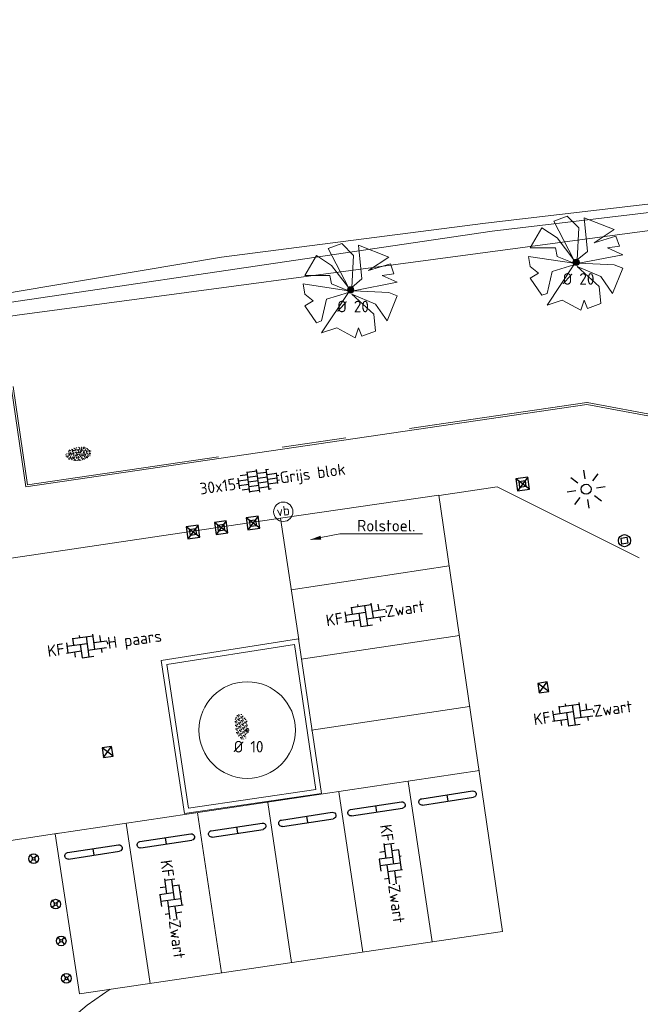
# Model space of a CAD drawing. Header units: metres. Extents: x 102746 to 103541, y 468531 to 469408.
# Tile 63 of 87: x 103000 to 103019, y 469114 to 469145. Entities that reach past the tile are written whole.
import ezdxf
from ezdxf import colors
from ezdxf.entities.mleader import LeaderData, LeaderLine
from ezdxf.enums import TextEntityAlignment as Align
from ezdxf.math import Vec2, Vec3

# ---------------------------------------------------------------- set-up
doc = ezdxf.new("R2010")
doc.units = ezdxf.units.M
doc.linetypes.add('VH-OPSLUITBAND_60X200', pattern=[12, 6, -2, 2, -2])
doc.linetypes.add('VH-TROTTOIRBAND_130-150', pattern=[15, 5, -2, 2, -2, 2, -2])
doc.layers.get('0').update_dxf_attribs({"lineweight": 25})
for name, color, linetype, lineweight in [('B-RO-GR-BOOM-G', 90, 'Continuous', 13), ('B-RO-GR-BOOM_BOOM-S', 90, 'Continuous', 25), ('B-RO-GR-BOOM_KNOTWILG-G', 62, 'Continuous', 13), ('B-RO-GR-BOOM_KNOTWILG-V', 62, 'Continuous', 18), ('B-RO-GR-GRAS-S', 60, 'Continuous', 25), ('B-RO-GR-SIERPLANTSOEN-S', 90, 'Continuous', 25), ('B-RO-IE-MEUBILAIR_WEGMEUBILAIR-S', 7, 'Continuous', 25), ('B-RO-OB-BESCHOEIING-G', 7, 'OB-BESCHOEIING', 18), ('B-RO-OG-BGT-G', 253, 'Continuous', 13), ('B-RO-RI-HWA_KOLK-S', 150, 'Continuous', 25), ('B-RO-VH-KANTOPSLUITING_ACHTERKANTBAND-G', 253, 'Continuous', 18), ('B-RO-VH-KANTOPSLUITING_OPSLUITBAND_60X200-G', 150, 'VH-OPSLUITBAND_60X200', 18), ('B-RO-VH-KANTOPSLUITING_TROTTOIRBAND_130 150-G', 84, 'VH-TROTTOIRBAND_130-150', 18), ('B-RO-VH-VERHARDING-G', 252, 'Continuous', 18), ('B-RO-VH-VERHARDING_BETONSTRAATSTEEN-S', 252, 'Continuous', 25), ('B-RO-VH-VERHARDING_TEGEL_BETON-S', 252, 'Continuous', 25), ('X-XX-AL-T18', 7, 'Continuous', 18)]:
    doc.layers.add(name, color=color, linetype=linetype, lineweight=lineweight)
doc.styles.add('NLCS-ISO', font='txt')
doc.styles.add('NLCS-ISO-M200-T18', font='txt', dxfattribs={"height": 0.36})
doc.linetypes.add('OB-BESCHOEIING', pattern='A,30,-5,[1,NLCS.shx,S=1,R=0,X=0,Y=0],-5', length=40)

# ---------------------------------------------------------------- blocks, each defined once
blk = doc.blocks.new('SVH-BSS_KEIFORMAAT_ELLEBOOG_KL-SO')
for p, q in [((-0.8216095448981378, 1.746491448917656), (-0.8216095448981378, 1.435541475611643)), ((1.278390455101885, 1.667504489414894), (1.278390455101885, -0.664458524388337)), ((-2.921609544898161, 0.9167434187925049), (-2.921609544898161, -0.6644585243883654)), ((-2.921609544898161, 0.3855414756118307), (0.2283904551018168, 0.3855414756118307)), ((-1.871609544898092, 1.501752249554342), (-1.871609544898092, 0.3855414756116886)), ((-1.871609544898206, 1.435541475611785), (1.278390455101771, 1.435541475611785)), ((-0.8216095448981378, 0.385541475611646), (-0.8216095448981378, -1.746491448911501)), ((0.2283904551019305, 1.435541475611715), (0.2283904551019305, -1.714458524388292)), ((1.278390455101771, 0.3855414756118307), (3.316110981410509, 0.3855414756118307)), ((2.32839045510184, 1.309937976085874), (2.32839045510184, 0.3855414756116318)), ((3.378390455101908, 0.1772992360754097), (3.378390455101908, -0.1772992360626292)), ((-3.155125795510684, -0.6644585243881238), (-0.8216095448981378, -0.6644585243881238)), ((-1.871609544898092, -0.6644585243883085), (-1.871609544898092, -1.501752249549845)), ((0.2283904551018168, -0.6644585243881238), (3.155125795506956, -0.6644585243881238)), ((2.32839045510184, -0.6644585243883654), (2.32839045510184, -1.30993797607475)), ((-0.8216095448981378, -1.714458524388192), (1.034122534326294, -1.714458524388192))]:
    blk.add_line(p, q)
at = {"style": 'NLCS-ISO'}
blk.add_attdef('FORMAAT', text='', height=1.8, dxfattribs=at).set_placement((-3.39489953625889, -4.365574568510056e-15), align=Align.MIDDLE_RIGHT)
blk.add_attdef('KLEUR', text='', height=1.8, dxfattribs=at).set_placement((3.39489953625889, 3.637978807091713e-16), align=Align.MIDDLE_LEFT)
at = {"style": 'NLCS-ISO', "flags": 1}
blk.add_attdef('FUNCTIE', text='', height=1.8, dxfattribs=at).set_placement((0.1159930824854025, -3.584775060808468), align=Align.MIDDLE_CENTER)
blk = doc.blocks.new('SGR-SIERPLANTSOEN-SO')
at = {"ltscale": 0.1}
h = blk.add_hatch(dxfattribs=at)
h.set_pattern_fill('GR-SIERPLANTSOEN', color=256, scale=0.1, style=0, pattern_type=2)
h.set_pattern_definition([(30, (-2.066961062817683, -1.090504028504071), (0.2886752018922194, 0.4999998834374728), [0.2, -0.8]), (90, (-1.980358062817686, -1.140504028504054), (-0.288675, 0.5), [0.2, -0.8]), (150, (-1.893755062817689, -1.090504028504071), (-0.5773502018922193, 1.165625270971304e-07), [0.2, -0.8])])
edge = h.paths.add_edge_path()
edge.add_ellipse((0, 0), major_axis=(1.980358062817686, 0), ratio=0.5254120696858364, start_angle=0, end_angle=360, ccw=False)
at = {"ltscale": 0.1, "style": 'NLCS-ISO'}
blk.add_attdef('TYPE', text='', height=0.5, dxfattribs=at).set_placement((3.470943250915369, -0.01606055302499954), align=Align.MIDDLE_CENTER)
blk = doc.blocks.new('SVH-TEGEL_300X150_DUN_HALFST_KL-SO')
for p, q in [((-1.5, -1.600165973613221), (-1.5, 1.600165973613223)), ((0, -1.78372119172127), (0, 1.78372119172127)), ((1.499999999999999, -1.600165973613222), (1.5, 1.600165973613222)), ((-3, 5.551115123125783e-16), (-3.39489953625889, 4.089693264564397e-16)), ((-3, 0.7500000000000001), (-3.08021532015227, 0.7500000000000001)), ((-3, -0.8349495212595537), (-3, 0.8349495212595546)), ((-1.500000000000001, 0.3750000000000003), (-3.000000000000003, 0.3750000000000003)), ((-1.500000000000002, 1.125), (-2.634521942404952, 1.125)), ((-1.110223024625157e-15, 1.5), (-1.500000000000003, 1.5)), ((0, 0.7499999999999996), (-1.500000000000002, 0.7499999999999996)), ((0, 0), (-1.500000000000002, 0)), ((1.499999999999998, 1.124999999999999), (-2.220446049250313e-15, 1.125)), ((1.499999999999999, 0.3749999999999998), (-2.220446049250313e-15, 0.3749999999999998)), ((1.837083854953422, 1.5), (1.499999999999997, 1.5)), ((2.999999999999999, 0.7499999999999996), (1.499999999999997, 0.7499999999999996)), ((3, -0.8349495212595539), (3, 0.8349495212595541)), ((3.319026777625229, 0.3749999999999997), (2.999999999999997, 0.3749999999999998)), ((-3, -0.7499999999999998), (-3.08021532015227, -0.7499999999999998)), ((-1.500000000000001, -0.3749999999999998), (-3.000000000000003, -0.3749999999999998)), ((-1.5, -1.125), (-2.63452194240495, -1.125)), ((0, -0.7500000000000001), (-1.500000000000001, -0.7500000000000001)), ((0, -1.5), (-1.500000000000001, -1.5)), ((1.499999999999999, -0.3750000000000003), (-2.220446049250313e-15, -0.3749999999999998)), ((1.499999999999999, -1.125), (-3.33066907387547e-15, -1.125)), ((2.999999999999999, -5.551115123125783e-16), (1.499999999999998, -5.551115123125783e-16)), ((2.999999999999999, -0.7500000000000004), (1.499999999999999, -0.7500000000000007)), ((1.83708385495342, -1.5), (1.499999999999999, -1.5)), ((3.319026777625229, -0.3750000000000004), (2.999999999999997, -0.3750000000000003))]:
    blk.add_line(p, q)
at = {"style": 'NLCS-ISO'}
blk.add_attdef('FORMAAT', text='', height=1.8, dxfattribs=at).set_placement((-3.49489953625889, 3.323979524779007e-16), align=Align.MIDDLE_RIGHT)
blk.add_attdef('KLEUR', text='', height=1.8, dxfattribs=at).set_placement((3.419026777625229, -1.24425387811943e-15), align=Align.MIDDLE_LEFT)
at = {"style": 'NLCS-ISO', "flags": 1}
blk.add_attdef('FUNCTIE', text='', height=1.8, dxfattribs=at).set_placement((0.1159930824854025, -3.584775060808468), align=Align.MIDDLE_CENTER)
blk = doc.blocks.new('SIE-WEG_PARKEERMAATREGEL_STOOTBAND_200X200X900_DUBBEL')
for p, q in [((0.7999999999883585, 0.1000000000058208), (-0.8000000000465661, 0.1000000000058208)), ((0, -0.1000000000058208), (0, 0.1000000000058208)), ((0.7999999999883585, -0.1000000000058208), (-0.7999999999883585, -0.1000000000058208))]:
    blk.add_line(p, q)
for centre, start, end in [((-0.7999999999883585, 2.91038304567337e-11), 89.99999999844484, 269.9999999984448), ((0.8000000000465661, -8.731149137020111e-11), 269.9999999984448, 90.00000001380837)]:
    blk.add_arc(centre, 0.1, start, end)
blk = doc.blocks.new('SGR-BOOM 10')
at = {"layer": 'B-RO-GR-BOOM-G'}
for radius in [1.5, 0.05]:
    blk.add_circle((0.0006134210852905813, -0.0002409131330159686), radius, dxfattribs=at)
at = {"layer": 'X-XX-AL-T18', "insert": (-0.4167809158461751, -0.3367894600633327), "char_height": 0.36, "attachment_point": 1, "style": 'NLCS-ISO-M200-T18'}
blk.add_mtext_dynamic_manual_height_columns('%%C 10', width=1.833884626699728, gutter_width=1.8, heights=[0], dxfattribs=at)
blk = doc.blocks.new('B-SIE-WEG_LICHTMAST_SPOT-SO')
for p, q in [((-2.121320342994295, 2.121320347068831), (-1.148881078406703, 1.148881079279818)), ((-8.731149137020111e-10, 1.624763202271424), (-2.91038304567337e-10, 3.000000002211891)), ((1.148881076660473, 1.148881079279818), (2.121320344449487, 2.121320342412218)), ((-3.000000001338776, 4.656612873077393e-09), (-1.624763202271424, 2.328306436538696e-09)), ((-2.121320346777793, -2.121320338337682), (-1.148881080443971, -1.148881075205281)), ((1.148881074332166, -1.148881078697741), (2.12132034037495, -2.121320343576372)), ((1.624763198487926, -1.746229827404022e-09), (2.99999999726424, -1.164153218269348e-09)), ((-3.783497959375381e-09, -2.999999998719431), (-2.91038304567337e-09, -1.624763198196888))]:
    blk.add_line(p, q)
blk.add_circle((0, 0), 0.7698654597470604)
at = {"style": 'NLCS-ISO'}
blk.add_attdef('TYPE', text='', height=1.8, dxfattribs=at).set_placement((-2.91038304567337e-10, 3.000000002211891), align=Align.BOTTOM_CENTER)
blk = doc.blocks.new('B-SRI-KOLK_STRAAT_300X300-SO')
for p, q in [((-0.7500000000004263, 2.842170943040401e-13), (0.7499999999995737, 1.500000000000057)), ((0.7499999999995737, 2.842170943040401e-13), (-0.7500000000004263, 1.500000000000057))]:
    blk.add_line(p, q)
at = {"flags": 128}
blk.add_lwpolyline([(-0.7500000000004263, 2.842170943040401e-13), (0.7499999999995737, 2.842170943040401e-13), (0.7499999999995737, 1.500000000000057), (-0.7500000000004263, 1.500000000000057)], close=True, dxfattribs=at)
blk = doc.blocks.new('SIE-WEG_PAAL_KUNSTSTOF')
for p, q in [((-0.1875, 0.1875000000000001), (0.1875, -0.1875000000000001)), ((0.1875, 0.1875000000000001), (-0.1875, -0.1875000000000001))]:
    blk.add_line(p, q)
at = {"flags": 128}
for points in [[(-0.1875, -0.1875000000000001), (0.1875, -0.1875000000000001), (0.1875, 0.1875000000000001), (-0.1875, 0.1875000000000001)], [(-0.09374999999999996, 0.09375000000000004), (0.09421698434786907, 0.09375000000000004), (0.09421698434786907, -0.09421583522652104), (-0.09374999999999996, -0.09421583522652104)]]:
    blk.add_lwpolyline(points, close=True, dxfattribs=at)
blk = doc.blocks.new('SIE-WEG_PAAL_VERKEERSBORD-SO')
at = {"color": 0, "linetype": 'ByBlock', "lineweight": 18}
blk.add_circle((0, 0), 1.5, dxfattribs=at)
at = {"color": 0, "linetype": 'ByBlock', "lineweight": 18, "style": 'NLCS-ISO'}
blk.add_text('vb', height=1.5, dxfattribs=at).set_placement((0, 0.1317113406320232), align=Align.MIDDLE_CENTER)
blk = doc.blocks.new('SIE-WEG_PAAL_KLAPPAAL')
at = {"flags": 128}
blk.add_lwpolyline([(-0.0931249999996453, 0.09375000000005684), (0.0931249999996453, 0.09375000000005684), (0.0931249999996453, -0.09375000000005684), (-0.0931249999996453, -0.09375000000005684)], close=True, dxfattribs=at)
blk.add_circle((0, 0), 0.1875)
blk = doc.blocks.new('SGR-GRAS_01-SO')
at = {"ltscale": 0.1}
for p, q in [((-1.963883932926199, -0.07009183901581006), (-1.976907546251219, 0.003768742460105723)), ((-1.929988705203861, 0.1884380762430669), (-1.925125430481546, 0.244025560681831)), ((-1.893339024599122, 0.2367171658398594), (-1.921057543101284, 0.2527204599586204)), ((-1.667776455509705, 0.02335000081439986), (-1.595332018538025, 0.04276142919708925)), ((-1.595790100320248, 0.240727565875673), (-1.64882310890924, 0.2937605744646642)), ((-1.530182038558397, 0.3157235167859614), (-1.59513394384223, 0.3532235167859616)), ((-1.448094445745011, 0.6444293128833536), (-1.520538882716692, 0.6638407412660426)), ((-1.516706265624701, 0.1869036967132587), (-1.441706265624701, 0.1869036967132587)), ((-1.468505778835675, 0.5757413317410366), (-1.481529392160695, 0.6496019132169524)), ((-1.358436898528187, 0.2062951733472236), (-1.430881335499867, 0.2257066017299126)), ((-1.426759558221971, 0.4761588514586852), (-1.354315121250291, 0.4955702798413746)), ((-1.420534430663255, 0.1307330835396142), (-1.355582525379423, 0.1682330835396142)), ((-1.36865807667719, 0.009476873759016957), (-1.38168169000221, 0.08333745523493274)), ((-1.375079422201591, 0.1056770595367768), (-1.3220464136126, 0.1587100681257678)), ((-1.334450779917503, 0.1112397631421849), (-1.327914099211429, 0.1859543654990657)), ((-1.301832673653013, 0.7612362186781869), (-1.32375157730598, 0.7738911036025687)), ((-1.2843362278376, 0.6840517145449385), (-1.277799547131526, 0.7587663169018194)), ((-1.1670250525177, 0.394729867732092), (-1.231976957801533, 0.4322298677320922)), ((-1.171526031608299, 0.2407275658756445), (-1.22455904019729, 0.2937605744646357)), ((-1.153848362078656, 0.6473139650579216), (-1.206881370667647, 0.7003469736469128)), ((-1.112369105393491, 0.1721709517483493), (-1.039924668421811, 0.1915823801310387)), ((-1.032217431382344, 0.02822351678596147), (-1.097169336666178, 0.06572351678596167)), ((-0.9386756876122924, 0.8402425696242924), (-1.003627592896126, 0.8777425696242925)), ((-0.9684930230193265, 0.5122634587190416), (-0.9154600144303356, 0.5652964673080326)), ((-0.8926870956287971, 0.4956083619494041), (-0.9651315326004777, 0.5150197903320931)), ((-0.9417062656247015, 0.1869036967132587), (-0.8667062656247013, 0.1869036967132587)), ((-0.9225698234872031, 0.4182330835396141), (-0.8576179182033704, 0.4557330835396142)), ((-0.8917062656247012, 0.8119036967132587), (-0.8167062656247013, 0.8119036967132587)), ((-0.8732799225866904, 0.6553100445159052), (-0.8863035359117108, 0.7291706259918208)), ((-0.8030295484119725, 0.05747422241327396), (-0.8754739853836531, 0.07688565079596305)), ((-0.8713522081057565, 0.6249798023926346), (-0.7989077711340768, 0.644391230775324)), ((-0.8038680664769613, 0.4737362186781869), (-0.8688199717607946, 0.5112362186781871)), ((-0.7472619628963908, 0.2407275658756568), (-0.800294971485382, 0.293760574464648)), ((-0.7734322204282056, 0.0890455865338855), (-0.786455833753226, 0.1629061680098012)), ((-0.7295842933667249, 0.6473139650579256), (-0.7826173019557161, 0.7003469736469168)), ((-0.738912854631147, 0.03404145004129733), (-0.7323761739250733, 0.1087560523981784)), ((-0.6690604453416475, 0.107229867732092), (-0.734012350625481, 0.1447298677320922)), ((-0.6887983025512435, 0.606853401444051), (-0.6822616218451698, 0.6815680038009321)), ((-0.5755187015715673, 0.9192489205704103), (-0.6404706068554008, 0.9567489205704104)), ((-0.5619066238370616, 0.9188498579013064), (-0.5088736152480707, 0.9718828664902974)), ((-0.5569617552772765, 0.3209919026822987), (-0.4845173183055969, 0.3404033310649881)), ((-0.4407110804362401, 0.5527425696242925), (-0.5056629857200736, 0.5902425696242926)), ((-0.4269372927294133, 0.7849215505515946), (-0.4993817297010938, 0.8043329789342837)), ((-0.4246052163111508, 0.7057330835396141), (-0.3596533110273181, 0.743233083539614)), ((-0.3372797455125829, 0.3467874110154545), (-0.4097241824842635, 0.3661988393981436)), ((-0.3229978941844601, 0.2407275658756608), (-0.3760309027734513, 0.293760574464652)), ((-0.305903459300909, 0.186236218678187), (-0.3708553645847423, 0.2237362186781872)), ((-0.3667062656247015, 0.1869036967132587), (-0.2917062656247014, 0.1869036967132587)), ((-0.305320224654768, 0.6473139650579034), (-0.3583532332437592, 0.7003469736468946)), ((-0.3167062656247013, 0.8119036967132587), (-0.2417062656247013, 0.8119036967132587)), ((-0.3159448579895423, 0.773800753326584), (-0.2435004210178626, 0.7932121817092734)), ((-0.278054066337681, 0.7348787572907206), (-0.2910776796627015, 0.8087393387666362)), ((-0.2123617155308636, 0.998255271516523), (-0.2688534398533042, 1.03087078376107)), ((-0.2425713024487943, 0.01700400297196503), (-0.1701268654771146, 0.03641543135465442)), ((-0.1782063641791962, 0.1686142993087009), (-0.1912299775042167, 0.2424748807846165)), ((-0.1433749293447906, -0.04315686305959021), (-0.1368382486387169, 0.03155773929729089)), ((-0.07755409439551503, 0.6317489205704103), (-0.1425059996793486, 0.6692489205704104)), ((-0.09326037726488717, 0.5296550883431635), (-0.08672369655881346, 0.6043696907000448)), ((-0.08460954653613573, 0.1587100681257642), (-0.03157653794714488, 0.2117430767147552)), ((-0.06880394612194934, 0.1894672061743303), (-0.003852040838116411, 0.2269672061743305)), ((0.05725352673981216, 0.2652425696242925), (-0.007698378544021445, 0.3027425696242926)), ((-0.001554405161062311, 0.4698128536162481), (0.07089003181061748, 0.4892242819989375)), ((0.1012661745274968, 0.2407275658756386), (0.04823316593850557, 0.2937605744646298)), ((0.128470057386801, 0.6361005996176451), (0.05602562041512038, 0.6555120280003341)), ((0.1189438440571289, 0.6473139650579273), (0.06591083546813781, 0.7003469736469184)), ((0.07335939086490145, 0.9932330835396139), (0.1383112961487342, 1.030733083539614)), ((0.2181276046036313, 0.1979664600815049), (0.1456831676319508, 0.217377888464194)), ((0.2082937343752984, 0.1869036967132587), (0.2832937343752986, 0.1869036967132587)), ((0.2856028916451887, 0.7107552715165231), (0.2206509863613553, 0.7482552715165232)), ((0.2394624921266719, 0.9226217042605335), (0.3119069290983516, 0.9420331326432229)), ((0.2582937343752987, 0.8119036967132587), (0.3332937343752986, 0.8119036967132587)), ((0.3171717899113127, 0.8144474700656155), (0.3041481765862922, 0.888308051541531)), ((0.3128360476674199, 0.1658249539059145), (0.3852804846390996, 0.1852363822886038)), ((0.3219768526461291, 0.565296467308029), (0.37500986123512, 0.61832947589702)), ((0.4204105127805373, 0.3442489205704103), (0.3554586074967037, 0.3817489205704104)), ((0.4170194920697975, 0.2481830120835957), (0.403995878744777, 0.3220435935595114)), ((0.4291606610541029, 0.4769672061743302), (0.4941125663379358, 0.5144672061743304)), ((0.5255302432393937, 0.2407275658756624), (0.4724972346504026, 0.2937605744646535)), ((0.5432079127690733, 0.6473139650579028), (0.4901749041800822, 0.700346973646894)), ((0.5552181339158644, -0.02225743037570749), (0.4902662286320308, 0.01524256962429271)), ((0.5022775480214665, 0.4524567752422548), (0.5088142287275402, 0.5271713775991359)), ((0.5942198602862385, 0.9254137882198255), (0.521775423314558, 0.9448252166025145)), ((0.5538529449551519, 0.6186338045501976), (0.6262973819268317, 0.638045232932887)), ((0.6487598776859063, 0.7897616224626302), (0.5838079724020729, 0.8272616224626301)), ((0.6838774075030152, 0.4872796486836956), (0.6114329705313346, 0.5066910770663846)), ((0.7735349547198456, 0.04914550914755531), (0.701090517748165, 0.06855693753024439)), ((0.7835674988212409, 0.4232552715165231), (0.7186155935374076, 0.4607552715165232)), ((0.7832937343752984, 0.1869036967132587), (0.8582937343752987, 0.1869036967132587)), ((0.8332937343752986, 0.8119036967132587), (0.9082937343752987, 0.8119036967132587)), ((0.9183751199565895, 0.05674892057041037), (0.853423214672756, 0.09424892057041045)), ((0.8682433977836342, 0.3146459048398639), (0.9406878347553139, 0.3340573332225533)), ((0.9497943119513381, 0.240727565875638), (0.896761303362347, 0.2937605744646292)), ((0.9123976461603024, 0.8940161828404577), (0.9069385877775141, 0.9249760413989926)), ((0.9674719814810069, 0.6473139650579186), (0.9144389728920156, 0.7003469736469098)), ((0.9271252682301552, 0.7644672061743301), (0.992077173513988, 0.8019672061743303)), ((1.011916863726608, 0.8687679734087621), (0.946964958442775, 0.9062679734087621)), ((1.012245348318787, 0.3277517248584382), (0.9992217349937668, 0.4016123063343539)), ((1.149627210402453, 0.7765928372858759), (1.077182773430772, 0.796004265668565)), ((1.146724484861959, 0.5022616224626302), (1.081772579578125, 0.5397616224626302)), ((1.097815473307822, 0.3752584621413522), (1.104352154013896, 0.4499730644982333)), ((1.109260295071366, 0.767454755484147), (1.181704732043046, 0.7868661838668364)), ((1.239284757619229, 0.338458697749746), (1.166840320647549, 0.357870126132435)), ((1.18263385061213, 0.01065800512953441), (1.255078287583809, 0.0300694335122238)), ((1.205860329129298, 0.2117430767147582), (1.258893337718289, 0.2647760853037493)), ((1.281532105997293, 0.1357552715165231), (1.21658020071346, 0.1732552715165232)), ((1.282926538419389, 0.2482013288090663), (1.347878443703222, 0.2857013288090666)), ((1.374058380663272, 0.2407275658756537), (1.32102537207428, 0.2937605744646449)), ((1.391736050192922, 0.6473139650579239), (1.338703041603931, 0.7003469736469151)), ((1.358293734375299, 0.1869036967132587), (1.433293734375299, 0.1869036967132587)), ((1.423650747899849, 0.4634668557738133), (1.496095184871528, 0.4828782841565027)), ((1.509881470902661, 0.5812679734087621), (1.444929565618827, 0.6187679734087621)), ((1.644689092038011, 0.2147616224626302), (1.579737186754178, 0.2522616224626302)), ((1.607471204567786, 0.4073204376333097), (1.594447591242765, 0.4811810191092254)), ((1.693353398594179, 0.2980601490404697), (1.699890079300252, 0.3727747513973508)), ((1.794692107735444, 0.1896377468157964), (1.722247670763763, 0.2090491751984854)), ((1.738041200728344, 0.1594789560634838), (1.810485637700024, 0.1788903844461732)), ((1.798322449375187, 0.240727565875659), (1.745289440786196, 0.2937605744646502)), ((1.933293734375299, 0.1869036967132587), (1.948146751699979, 0.1869036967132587)), ((-1.918499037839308, -0.1567669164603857), (-1.853547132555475, -0.1192669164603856)), ((-1.824186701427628, -0.08301801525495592), (-1.896631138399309, -0.06360658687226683)), ((-1.758531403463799, -0.1297891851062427), (-1.823483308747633, -0.0922891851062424)), ((-1.781665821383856, -0.300909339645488), (-1.728632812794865, -0.247876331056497)), ((-1.623723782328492, -0.4962955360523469), (-1.688675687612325, -0.4587955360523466)), ((-1.631145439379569, -0.572445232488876), (-1.68417844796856, -0.5194122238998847)), ((-1.613467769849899, -0.1658588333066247), (-1.666500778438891, -0.1128258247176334)), ((-1.566706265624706, -0.4380963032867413), (-1.491706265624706, -0.4380963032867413)), ((-1.535305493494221, -0.6572178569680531), (-1.497745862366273, -0.6355327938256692)), ((-1.395374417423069, -0.05078283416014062), (-1.460326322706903, -0.01328283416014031)), ((-1.384565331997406, -0.4615721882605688), (-1.378028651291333, -0.3868575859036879)), ((-1.353386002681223, -0.2806378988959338), (-1.280941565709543, -0.2612264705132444)), ((-1.268779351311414, -0.2318389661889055), (-1.341223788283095, -0.2124275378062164)), ((-1.260566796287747, -0.4172891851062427), (-1.32551870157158, -0.3797891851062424)), ((-1.268810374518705, -0.5567875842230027), (-1.281833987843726, -0.4829270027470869)), ((-1.206881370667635, -0.5724452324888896), (-1.259914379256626, -0.5194122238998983)), ((-1.179121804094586, -0.6699731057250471), (-1.251566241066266, -0.650561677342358)), ((-1.189203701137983, -0.1658588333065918), (-1.242236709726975, -0.1128258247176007)), ((-1.125759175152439, -0.7837955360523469), (-1.190711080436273, -0.7462955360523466)), ((-1.064733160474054, -0.3855327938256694), (-0.9997812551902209, -0.3480327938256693)), ((-1.038995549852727, -0.5846257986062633), (-0.9665511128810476, -0.5652143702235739)), ((-0.991706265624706, -0.4380963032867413), (-0.9167062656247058, -0.4380963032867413)), ((-0.8974098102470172, -0.3382828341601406), (-0.9623617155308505, -0.3007828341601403)), ((-0.8977823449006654, -0.6544627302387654), (-0.8447493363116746, -0.6014297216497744)), ((-0.8361067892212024, -0.9432198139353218), (-0.8533279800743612, -0.9259986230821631)), ((-0.7826173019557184, -0.5724452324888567), (-0.8356503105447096, -0.5194122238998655)), ((-0.7626021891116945, -0.7047891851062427), (-0.8275540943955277, -0.6672891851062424)), ((-0.7649396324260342, -0.1658588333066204), (-0.8179726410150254, -0.1128258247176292)), ((-0.7979786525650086, -0.1318169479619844), (-0.7255342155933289, -0.112405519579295)), ((-0.7890274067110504, -0.5387705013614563), (-0.7824907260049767, -0.4640558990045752)), ((-0.7133720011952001, -0.3806599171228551), (-0.7858164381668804, -0.361248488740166)), ((-0.7246050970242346, -0.8886136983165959), (-0.6521606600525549, -0.8692022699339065)), ((-0.7089318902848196, -0.9017986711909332), (-0.6439799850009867, -0.864298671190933)), ((-0.6237144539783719, -0.8187940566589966), (-0.6961588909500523, -0.7993826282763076)), ((-0.6735845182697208, -0.4772188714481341), (-0.6866081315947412, -0.4033582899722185)), ((-0.534252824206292, -0.2592764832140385), (-0.5992047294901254, -0.2217764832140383)), ((-0.5823747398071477, -0.9944952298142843), (-0.5867604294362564, -0.9696227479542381)), ((-0.5667685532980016, -0.09803279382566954), (-0.5018166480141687, -0.0605327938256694)), ((-0.4911959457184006, -0.2478763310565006), (-0.4381629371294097, -0.1948433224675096)), ((-0.483588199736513, -0.4358048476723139), (-0.4111437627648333, -0.4163934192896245)), ((-0.3994452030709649, -0.6257828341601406), (-0.4643971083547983, -0.5882828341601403)), ((-0.3760309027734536, -0.9790316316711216), (-0.4290639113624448, -0.9259986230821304)), ((-0.416706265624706, -0.4380963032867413), (-0.3417062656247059, -0.4380963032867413)), ((-0.3583532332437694, -0.5724452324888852), (-0.4113862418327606, -0.519412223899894)), ((-0.3406755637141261, -0.1658588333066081), (-0.3937085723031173, -0.1128258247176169)), ((-0.2646375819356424, -0.9922891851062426), (-0.3295894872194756, -0.9547891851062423)), ((-0.2476221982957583, -0.09134672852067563), (-0.3200666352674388, -0.07193530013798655)), ((-0.1710958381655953, -0.180270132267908), (-0.2360477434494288, -0.1427701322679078)), ((-0.1579646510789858, -0.5294808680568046), (-0.2304090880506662, -0.5100694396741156)), ((-0.2109672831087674, -0.6142986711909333), (-0.1460153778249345, -0.5767986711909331)), ((-0.193489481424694, -0.6159688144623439), (-0.1869528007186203, -0.5412542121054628)), ((-0.1691977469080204, -0.7397927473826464), (-0.09675330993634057, -0.720381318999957)), ((-0.06830710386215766, -0.9676150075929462), (-0.1407515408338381, -0.9482035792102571)), ((-0.03628821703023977, -0.5467764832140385), (-0.1012401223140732, -0.5092764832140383)), ((-0.07835866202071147, -0.3976501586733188), (-0.09138227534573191, -0.3237895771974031)), ((-0.01389886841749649, -1.008016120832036), (0.03913414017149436, -0.9549831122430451)), ((0.04823316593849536, -0.9790316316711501), (-0.004799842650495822, -0.925998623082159)), ((0.02148904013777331, -0.9639146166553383), (0.008465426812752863, -0.8900540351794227)), ((0.0659108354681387, -0.5724452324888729), (0.01287782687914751, -0.5194122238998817)), ((0.08358850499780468, -0.1658588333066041), (0.0305554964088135, -0.1128258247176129)), ((0.09851940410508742, -0.9132828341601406), (0.03356749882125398, -0.8757828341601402)), ((0.07181915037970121, -0.2869838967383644), (0.1442635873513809, -0.2675724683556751)), ((0.1920611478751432, -0.101263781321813), (0.1271092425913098, -0.06376378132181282)), ((0.1582937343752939, -0.4380963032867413), (0.2332937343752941, -0.4380963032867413)), ((0.1721150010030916, -1.036566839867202), (0.217637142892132, -1.024369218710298)), ((0.307785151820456, -0.2401676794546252), (0.2353407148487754, -0.2207562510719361)), ((0.326868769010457, -0.467770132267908), (0.2619168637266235, -0.4302701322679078)), ((0.2869973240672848, -0.3267986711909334), (0.3519492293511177, -0.2892986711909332)), ((0.3974426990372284, -0.6783018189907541), (0.324998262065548, -0.6588903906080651)), ((0.3862096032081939, -0.590971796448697), (0.4586540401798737, -0.5715603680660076)), ((0.3926875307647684, -0.6014297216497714), (0.4457205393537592, -0.5483967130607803)), ((0.4616763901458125, -0.8342764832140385), (0.3967244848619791, -0.7967764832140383)), ((0.4020484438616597, -0.6931671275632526), (0.4085851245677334, -0.6184525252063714)), ((0.4724972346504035, -0.9790316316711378), (0.4194642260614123, -0.9259986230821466)), ((0.4901749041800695, -0.5724452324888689), (0.4371418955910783, -0.5194122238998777)), ((0.4521629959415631, -0.1203551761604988), (0.4586996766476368, -0.04564057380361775)), ((0.5078525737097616, -0.1658588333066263), (0.4548195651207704, -0.1128258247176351)), ((0.5168671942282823, -0.3180814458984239), (0.5038435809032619, -0.2442208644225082)), ((0.6167148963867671, -0.8843459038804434), (0.6036912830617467, -0.8104853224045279)), ((0.6900257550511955, -0.388763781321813), (0.6250738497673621, -0.3512637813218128)), ((0.6272265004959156, -0.138162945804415), (0.6996709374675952, -0.1187515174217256)), ((0.6427985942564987, -0.8430645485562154), (0.7077504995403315, -0.8055645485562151)), ((0.7006000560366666, -0.8949596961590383), (0.7730444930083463, -0.875548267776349)), ((0.7332937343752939, -0.4380963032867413), (0.8082937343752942, -0.4380963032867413)), ((0.8248333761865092, -0.755270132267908), (0.7598814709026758, -0.7177701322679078)), ((0.7849619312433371, -0.03929867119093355), (0.84991383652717, -0.001798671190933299)), ((0.8631925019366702, -0.3889886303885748), (0.7907480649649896, -0.3695772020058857)), ((0.7992739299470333, -0.1948433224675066), (0.852306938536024, -0.1418103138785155)), ((0.8560084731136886, -0.9382788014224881), (0.8437282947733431, -0.9259986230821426)), ((0.9144389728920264, -0.5724452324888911), (0.8614059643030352, -0.5194122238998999)), ((0.9321166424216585, -0.1658588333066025), (0.8790836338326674, -0.1128258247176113)), ((0.9528500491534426, -0.8271227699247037), (0.8804056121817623, -0.8077113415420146)), ((0.9416169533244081, -0.4421508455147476), (1.014061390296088, -0.4227394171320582)), ((1.053182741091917, -0.3097574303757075), (0.988230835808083, -0.2722574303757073)), ((0.9975863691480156, -0.7703654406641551), (1.004123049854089, -0.695650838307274)), ((1.047700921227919, -0.1975534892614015), (1.054237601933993, -0.1228388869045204)), ((1.112093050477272, -0.2385127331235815), (1.099069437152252, -0.1646521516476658)), ((1.187990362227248, -0.676263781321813), (1.123038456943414, -0.6387637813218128)), ((1.140763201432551, -0.5555645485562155), (1.205715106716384, -0.5180645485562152)), ((1.211940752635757, -0.804777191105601), (1.198917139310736, -0.7309166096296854)), ((1.256007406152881, -0.7461387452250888), (1.328451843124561, -0.7267273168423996)), ((1.32894230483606, -0.09967544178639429), (1.256497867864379, -0.0802640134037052)), ((1.338703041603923, -0.5724452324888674), (1.285670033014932, -0.5194122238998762)), ((1.356380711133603, -0.1658588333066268), (1.303347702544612, -0.1128258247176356)), ((1.308293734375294, -0.4380963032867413), (1.383293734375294, -0.4380963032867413)), ((1.418599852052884, -0.5378095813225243), (1.346155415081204, -0.5183981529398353)), ((1.416339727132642, -0.2307510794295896), (1.351387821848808, -0.1932510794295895)), ((1.551147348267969, -0.5972574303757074), (1.486195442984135, -0.5597574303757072)), ((1.497024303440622, -0.2933298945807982), (1.569468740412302, -0.2739184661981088)), ((1.638727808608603, -0.2680645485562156), (1.703679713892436, -0.2305645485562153)), ((1.643238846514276, -0.2747518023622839), (1.649775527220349, -0.2000372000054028)), ((1.684164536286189, -0.5473895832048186), (1.736190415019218, -0.4953637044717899)), ((1.70731890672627, -0.1589440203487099), (1.69429529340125, -0.08508343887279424)), ((1.71280390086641, -0.5222820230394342), (1.709934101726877, -0.5194122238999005)), ((1.779496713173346, -0.1517447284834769), (1.714544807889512, -0.1142447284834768)), ((1.780644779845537, -0.1658588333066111), (1.727611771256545, -0.1128258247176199)), ((1.884349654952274, -0.2484963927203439), (1.811905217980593, -0.2290849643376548))]:
    blk.add_line(p, q, dxfattribs=at)
at = {"ltscale": 0.1, "style": 'NLCS-ISO'}
blk.add_attdef('TYPE', text='', height=0.5, dxfattribs=at).set_placement((3.470943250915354, -0.01606055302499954), align=Align.MIDDLE_CENTER)
blk = doc.blocks.new('SIE-WEG_PAAL_CONISCH')
for p, q in [((-0.1040000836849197, 0.108478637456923), (-0.02900008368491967, 0.03097863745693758)), ((0.1084999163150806, 0.102978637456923), (0.03099991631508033, 0.02847863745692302)), ((-0.03050008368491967, -0.03002136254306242), (-0.1080000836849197, -0.1040213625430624)), ((0.0294999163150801, -0.03002136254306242), (0.1039999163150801, -0.108021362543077))]:
    blk.add_line(p, q)
for centre, radius in [((-1.599788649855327e-07, -1.263809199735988e-05), 0.1500000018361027), ((1.591615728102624e-15, 4.365574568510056e-14), 0.04250000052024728)]:
    blk.add_circle(centre, radius)
for p in [(-0.1040000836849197, 0.108478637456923), (0.1084999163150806, 0.102978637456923)]:
    blk.add_point(p)

msp = doc.modelspace()

# ---------------------------------------------------------------- hatches: boundary and pattern name
at = {"layer": 'B-RO-GR-BOOM_KNOTWILG-V'}
h = msp.add_hatch(color=256, dxfattribs=at)
h.dxf.hatch_style = 1
h.paths.add_polyline_path([(103017.4706064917, 469137.477008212, 1), (103017.2706064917, 469137.477008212, 1)])
h = msp.add_hatch(color=256, dxfattribs=at)
h.dxf.hatch_style = 1
h.paths.add_polyline_path([(103010.4628360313, 469136.6195640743, 1), (103010.2628360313, 469136.6195640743, 1)])

# ---------------------------------------------------------------- linework, layer by layer
at = {"layer": 'B-RO-GR-BOOM_KNOTWILG-G'}
for p, q in [((103016.674695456, 469138.7586752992), (103017.0928947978, 469138.9155000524)), ((103017.0928947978, 469138.9155000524), (103017.4588192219, 469138.5495756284)), ((103017.7201938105, 469137.8177267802), (103017.6156439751, 469138.8632251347)), ((103017.6156439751, 469138.8632251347), (103018.5565924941, 469138.4973007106)), ((103015.9428466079, 469137.9222766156), (103016.3087710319, 469138.5495756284)), ((103016.3087710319, 469138.5495756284), (103016.7792452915, 469138.235926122)), ((103017.3019944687, 469137.5563521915), (103016.674695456, 469138.7586752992)), ((103017.4588192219, 469138.5495756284), (103017.4065443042, 469137.5563521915)), ((103016.7792452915, 469138.235926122), (103017.3019944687, 469137.5563521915)), ((103018.5565924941, 469138.4973007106), (103017.9292934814, 469138.0791013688)), ((103017.9292934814, 469138.0791013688), (103018.6088674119, 469138.2882010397)), ((103018.6088674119, 469138.2882010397), (103018.7134172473, 469137.9745515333)), ((103009.6669249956, 469137.9012311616), (103010.0851243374, 469138.0580559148)), ((103010.2942240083, 469136.6989080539), (103009.6669249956, 469137.9012311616)), ((103010.0851243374, 469138.0580559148), (103010.4510487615, 469137.6921314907)), ((103010.7124233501, 469136.9602826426), (103010.6078735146, 469138.005780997)), ((103010.6078735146, 469138.005780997), (103011.5488220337, 469137.639856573)), ((103016.7269703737, 469137.9222766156), (103015.9428466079, 469137.9222766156)), ((103016.7792452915, 469137.660902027), (103016.7269703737, 469137.9222766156)), ((103018.7134172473, 469137.9745515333), (103018.3474928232, 469137.9222766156)), ((103018.3474928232, 469137.9222766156), (103018.8179670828, 469137.7131769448)), ((103008.9350761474, 469137.064832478), (103009.3010005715, 469137.6921314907)), ((103009.3010005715, 469137.6921314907), (103009.771474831, 469137.3784819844)), ((103010.4510487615, 469137.6921314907), (103010.3987738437, 469136.6989080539)), ((103011.5488220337, 469137.639856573), (103010.921523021, 469137.2216572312)), ((103015.9428466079, 469137.3472525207), (103015.8905716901, 469137.660902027)), ((103015.8905716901, 469137.660902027), (103017.3019944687, 469137.4518023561)), ((103017.3019944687, 469137.4518023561), (103016.7792452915, 469137.660902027)), ((103017.4065443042, 469137.5563521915), (103017.7201938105, 469137.8177267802)), ((103018.8179670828, 469137.7131769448), (103017.4588192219, 469137.4518023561)), ((103009.771474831, 469137.3784819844), (103010.2942240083, 469136.6989080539)), ((103010.921523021, 469137.2216572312), (103011.6010969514, 469137.4307569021)), ((103011.6010969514, 469137.4307569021), (103011.7056467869, 469137.1171073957)), ((103016.2042211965, 469137.1381528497), (103015.9428466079, 469137.3472525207)), ((103016.4655957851, 469136.144929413), (103017.3019944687, 469137.3995274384)), ((103017.3019944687, 469137.3995274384), (103016.6224205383, 469137.1904277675)), ((103018.1383931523, 469137.0336030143), (103017.4065443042, 469137.3472525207)), ((103017.4065443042, 469137.3472525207), (103018.0861182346, 469136.7199535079)), ((103017.4588192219, 469137.4518023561), (103018.5565924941, 469137.3995274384)), ((103018.8179670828, 469137.294977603), (103018.5043175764, 469136.5108538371)), ((103018.5565924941, 469137.3995274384), (103018.8179670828, 469137.294977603)), ((103009.7191999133, 469137.064832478), (103008.9350761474, 469137.064832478)), ((103009.771474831, 469136.8034578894), (103009.7191999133, 469137.064832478)), ((103011.7056467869, 469137.1171073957), (103011.3397223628, 469137.064832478)), ((103011.3397223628, 469137.064832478), (103011.8101966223, 469136.8557328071)), ((103015.9428466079, 469136.9813280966), (103016.2042211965, 469137.1381528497)), ((103016.3087710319, 469136.4585789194), (103015.9428466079, 469136.9813280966)), ((103016.6224205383, 469137.1904277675), (103016.4655957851, 469136.5108538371)), ((103018.5043175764, 469136.5108538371), (103018.1383931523, 469137.0336030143)), ((103008.9350761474, 469136.489808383), (103008.8828012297, 469136.8034578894)), ((103008.8828012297, 469136.8034578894), (103010.2942240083, 469136.5943582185)), ((103010.2942240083, 469136.5943582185), (103009.771474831, 469136.8034578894)), ((103010.3987738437, 469136.6989080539), (103010.7124233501, 469136.9602826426)), ((103011.8101966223, 469136.8557328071), (103010.4510487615, 469136.5943582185)), ((103018.0861182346, 469136.7199535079), (103018.1383931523, 469136.1972043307)), ((103009.1964507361, 469136.2807087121), (103008.9350761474, 469136.489808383)), ((103009.4578253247, 469135.2874852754), (103010.2942240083, 469136.5420833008)), ((103010.2942240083, 469136.5420833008), (103009.6146500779, 469136.3329836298)), ((103011.1306226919, 469136.1761588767), (103010.3987738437, 469136.489808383)), ((103010.3987738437, 469136.489808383), (103011.0783477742, 469135.8625093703)), ((103010.4510487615, 469136.5943582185), (103011.5488220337, 469136.5420833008)), ((103011.8101966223, 469136.4375334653), (103011.496547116, 469135.6534096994)), ((103011.5488220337, 469136.5420833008), (103011.8101966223, 469136.4375334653)), ((103016.4655957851, 469136.5108538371), (103016.3087710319, 469136.4585789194)), ((103008.9350761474, 469136.123883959), (103009.1964507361, 469136.2807087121)), ((103009.3010005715, 469135.6011347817), (103008.9350761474, 469136.123883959)), ((103009.6146500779, 469136.3329836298), (103009.4578253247, 469135.6534096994)), ((103011.496547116, 469135.6534096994), (103011.1306226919, 469136.1761588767)), ((103016.9360700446, 469136.3017541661), (103016.4655957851, 469136.144929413)), ((103017.5110941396, 469135.9881046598), (103016.9360700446, 469136.3017541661)), ((103017.6156439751, 469136.3017541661), (103017.5110941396, 469135.9881046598)), ((103017.7201938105, 469136.0403795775), (103017.6156439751, 469136.3017541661)), ((103018.1383931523, 469136.1972043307), (103017.7201938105, 469136.0403795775)), ((103011.0783477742, 469135.8625093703), (103011.1306226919, 469135.3397601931)), ((103009.4578253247, 469135.6534096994), (103009.3010005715, 469135.6011347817)), ((103009.9282995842, 469135.4443100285), (103009.4578253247, 469135.2874852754)), ((103010.5033236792, 469135.1306605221), (103009.9282995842, 469135.4443100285)), ((103010.6078735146, 469135.4443100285), (103010.5033236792, 469135.1306605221)), ((103010.7124233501, 469135.1829354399), (103010.6078735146, 469135.4443100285)), ((103011.1306226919, 469135.3397601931), (103010.7124233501, 469135.1829354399))]:
    msp.add_line(p, q, dxfattribs=at)
for centre in [(103017.3706064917, 469137.477008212), (103010.3628360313, 469136.6195640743)]:
    msp.add_circle(centre, 0.1, dxfattribs=at)
at = {"layer": 'B-RO-OB-BESCHOEIING-G', "linetype": 'Continuous', "elevation": -4.3128025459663}
msp.add_lwpolyline([(102978.389099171, 469133.150305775), (102994.268970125, 469135.425230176), (103014.755194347, 469138.443682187), (103036.614657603, 469141.042673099), (103049.845862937, 469142.2283642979), (103065.426785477, 469142.9178755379), (103074.936285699, 469143.476155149)], dxfattribs=at)
at = {"layer": 'B-RO-OG-BGT-G', "color": 252, "flags": 128}
for points in [[(102965.225, 469130.827), (102974.715, 469132.116), (103000, 469136.572), (103006.352, 469137.64), (103014.553, 469138.691), (103034.898, 469141.074), (103054.502, 469142.905), (103059.628, 469143.027), (103064.443, 469143.282), (103081.723, 469144.195), (103082.401, 469144.163), (103087.398, 469143.697), (103087.43, 469144.277), (103087.556, 469144.747), (103087.763, 469145.188)], [(103054.95, 469134.445), (103052.797, 469139.16), (103050.853, 469142.452), (103031.258, 469140.017), (103000, 469135.834), (102974.893, 469131.953), (102974.715, 469132.116), (102965.225, 469130.827), (102965.208, 469130.824), (102941.49, 469127.603), (102927.0647031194, 469125.5392436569)]]:
    msp.add_lwpolyline(points, dxfattribs=at)
msp.add_lwpolyline([(102974.715, 469132.116), (102974.893, 469131.953), (103000, 469135.834), (103031.258, 469140.017), (103050.853, 469142.452), (103054.475, 469142.8), (103054.502, 469142.905), (103034.898, 469141.074), (103014.553, 469138.691), (103006.352, 469137.64), (103000, 469136.572)], close=True, dxfattribs=at)
at = {"layer": 'B-RO-VH-KANTOPSLUITING_ACHTERKANTBAND-G', "linetype": 'Continuous', "elevation": -3.95963282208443}
msp.add_lwpolyline([(102967.204301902, 469127.341580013), (102967.024323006, 469128.972431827), (102993.204570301, 469132.6815613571), (102999.818250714, 469133.5469530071), (103000.271783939, 469130.495081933), (103017.703370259, 469133.062270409), (103017.703370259, 469133.062270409)], dxfattribs=at)
at = {"layer": 'B-RO-VH-KANTOPSLUITING_ACHTERKANTBAND-G', "elevation": -3.95963282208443, "flags": 128}
msp.add_lwpolyline([(103017.7028118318, 469133.0621881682), (103026.788298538, 469131.369164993)], dxfattribs=at)
at = {"layer": 'B-RO-VH-KANTOPSLUITING_ACHTERKANTBAND-G', "linetype": 'Continuous', "elevation": -3.84666205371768}
msp.add_lwpolyline([(103009.283460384, 469121.1003718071), (103005.322132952, 469120.518687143), (103004.645150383, 469124.983152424), (103008.617172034, 469125.603268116)], close=True, dxfattribs=at)
at = {"layer": 'B-RO-VH-KANTOPSLUITING_OPSLUITBAND_60X200-G', "elevation": -3.95963282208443}
msp.add_lwpolyline([(102967.1446639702, 469127.3349984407), (102966.958303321, 469129.0236775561), (102993.1964695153, 469132.7410128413), (102999.8689316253, 469133.6140960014), (103000.3223240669, 469130.5631722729), (103017.7045268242, 469133.1230879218), (103017.7143628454, 469133.1212548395)], dxfattribs=at)
msp.add_lwpolyline([(102967.1446639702, 469127.3349984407), (102966.958303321, 469129.0236775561), (102993.1964695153, 469132.7410128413), (102999.8689316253, 469133.6140960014), (103000.3223240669, 469130.5631722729), (103017.7045268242, 469133.1230879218), (103017.7143628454, 469133.1212548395)], dxfattribs=at)
at = {"layer": 'B-RO-VH-KANTOPSLUITING_OPSLUITBAND_60X200-G', "elevation": -3.95963282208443, "flags": 128}
msp.add_lwpolyline([(103017.7138032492, 469133.1211728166), (103026.7992899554, 469131.4281496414)], dxfattribs=at)
at = {"layer": 'B-RO-VH-KANTOPSLUITING_TROTTOIRBAND_130 150-G', "elevation": -3.84666205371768}
msp.add_lwpolyline([(103009.4538252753, 469120.9737797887), (103005.1962116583, 469120.3485882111), (103004.4744554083, 469125.1083203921), (103008.7434244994, 469125.7747957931)], close=True, dxfattribs=at)
at = {"layer": 'B-RO-VH-VERHARDING-G', "linetype": 'Continuous'}
for points, elevation in [([(103019.331922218, 469128.293746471), (103014.917977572, 469130.498113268), (103013.112228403, 469130.233552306)], -3.9688295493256), ([(103008.747319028, 469125.756456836), (103008.178920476, 469129.5251499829), (103013.105928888, 469130.241674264), (103015.078341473, 469116.683616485), (103001.9392536, 469114.745025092), (103001.183180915, 469119.717842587), (103014.369004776, 469121.683024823)], -3.94803479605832), ([(103008.178289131, 469129.528828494), (102997.780350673, 469127.979369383)], -3.94394249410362), ([(102999.115740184, 469119.410521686), (103001.288386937, 469119.737635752)], -3.91344476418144), ([(103002.886636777, 469114.888775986), (103002.886636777, 469114.888775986), (103002.169722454, 469114.3900264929), (103001.501427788, 469113.827799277), (103000.887354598, 469113.206807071), (103000.332650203, 469112.5322551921), (103000.272670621, 469112.451212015), (103000.272670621, 469112.451212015), (102999.789648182, 469111.72360874), (102999.375195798, 469110.954878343), (102999.032787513, 469110.15146452), (102998.765293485, 469109.320101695), (102998.574955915, 469108.467758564), (102998.463370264, 469107.601579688), (102998.459554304, 469107.553872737)], -3.96248425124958)]:
    msp.add_lwpolyline(points, dxfattribs=dict(at, elevation=elevation))
at = {"layer": 'B-RO-VH-VERHARDING-G', "flags": 128}
for points, elevation in [([(103013.4255624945, 469128.0445624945), (103008.5139488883, 469127.3037873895)], -3.959), ([(103013.740109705, 469125.882413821), (103008.8284960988, 469125.141638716)], -3.94803479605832), ([(103014.0608011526, 469123.6780306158), (103009.1491875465, 469122.9372555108)], -3.94803479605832), ([(103012.8945098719, 469116.3623298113), (103012.1525714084, 469121.3405296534)], -3.946), ([(103010.7370918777, 469116.0430918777), (103009.9951534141, 469121.0212917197)], -3.965), ([(103008.5287372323, 469115.7172627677), (103007.7867987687, 469120.6954626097)], -3.966), ([(103006.346448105, 469115.3952794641), (103005.6045096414, 469120.3734793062)], -3.94803479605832), ([(103004.1323910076, 469115.0686089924), (103003.390452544, 469120.0468088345)], -3.958)]:
    msp.add_lwpolyline(points, dxfattribs=dict(at, elevation=elevation))

# ---------------------------------------------------------------- block references
at = {"layer": 'B-RO-GR-BOOM_BOOM-S'}
msp.add_blockref('SGR-BOOM 10', (103007.147, 469122.942, -3.889), dxfattribs=at)
at = {"layer": 'B-RO-GR-GRAS-S', "xscale": 0.2, "yscale": 0.2, "zscale": 0.2, "rotation": 8.039664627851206}
msp.add_blockref('SGR-GRAS_01-SO', (103001.9101260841, 469131.5224966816), dxfattribs=at)
at = {"layer": 'B-RO-GR-SIERPLANTSOEN-S', "xscale": 0.2, "yscale": 0.2, "zscale": 0.2, "rotation": 278.4458523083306}
msp.add_blockref('SGR-SIERPLANTSOEN-SO', (103006.9696142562, 469123.0534091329, -3.84666205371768), dxfattribs=at)
at = {"layer": 'B-RO-IE-MEUBILAIR_WEGMEUBILAIR-S', "xscale": 0.2, "yscale": 0.2, "zscale": 0.2}
for name, p, rotation in [('B-SIE-WEG_LICHTMAST_SPOT-SO', (103017.681, 469130.427, -4.003), 277.9373805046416), ('SIE-WEG_PAAL_VERKEERSBORD-SO', (103008.2674002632, 469129.7250839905), 7.203199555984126)]:
    msp.add_blockref(name, p, dxfattribs=dict(at, rotation=rotation))
at = {"layer": 'B-RO-IE-MEUBILAIR_WEGMEUBILAIR-S'}
for name, p, rotation in [('SIE-WEG_PAAL_KUNSTSTOF', (103015.7049627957, 469130.5909020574, -3.955), 277.9496875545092), ('SIE-WEG_PAAL_KUNSTSTOF', (103006.3379627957, 469129.2315731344, -3.888), 277.9496875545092), ('SIE-WEG_PAAL_KUNSTSTOF', (103007.3259627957, 469129.3735731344, -3.906), 277.9496875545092), ('SIE-WEG_PAAL_KUNSTSTOF', (103005.4609627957, 469129.0965731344, -3.92), 277.9496875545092), ('SIE-WEG_PAAL_KLAPPAAL', (103018.8714901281, 469128.8275098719, -3.965), 188.2077498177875)]:
    msp.add_blockref(name, p, dxfattribs=dict(at, rotation=rotation))
at = {"layer": 'B-RO-IE-MEUBILAIR_WEGMEUBILAIR-S', "xscale": -1, "rotation": 8.659133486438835}
for p in [(103013.3755327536, 469120.8312627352, -3.9709373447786), (103011.1646797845, 469120.4944830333, -3.9709373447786), (103009.0162609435, 469120.1672139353, -3.9709373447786), (103006.8358866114, 469119.8350770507, -3.9709373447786), (103004.6203820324, 469119.497588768, -3.9709373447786), (103002.373351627, 469119.1552981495, -3.9709373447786)]:
    msp.add_blockref('SIE-WEG_PARKEERMAATREGEL_STOOTBAND_200X200X900_DUBBEL', p, dxfattribs=at)
at = {"layer": 'B-RO-IE-MEUBILAIR_WEGMEUBILAIR-S'}
for p in [(103000.51, 469118.943, -3.972), (103001.194, 469117.533, -3.964), (103001.366, 469116.391, -3.964), (103001.529, 469115.228, -3.976)]:
    msp.add_blockref('SIE-WEG_PAAL_CONISCH', p, dxfattribs=at)
at = {"layer": 'B-RO-RI-HWA_KOLK-S', "xscale": 0.2, "yscale": 0.2, "zscale": 0.2}
for p, rotation in [((103016.369142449, 469124.1187465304, -4.081), 8.372407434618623), ((103002.8297151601, 469122.1134152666, -4.057), 8.622528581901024)]:
    msp.add_blockref('B-SRI-KOLK_STRAAT_300X300-SO', p, dxfattribs=dict(at, rotation=rotation))
at = {"layer": 'B-RO-VH-VERHARDING_BETONSTRAATSTEEN-S'}
for p, xscale, yscale, zscale, rotation, values in [((103010.7904614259, 469126.5210456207), 0.1999999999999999, 0.1999999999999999, 0.1999999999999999, 8.565429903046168, {'FORMAAT': 'KF', 'KLEUR': 'Zwart'}), ((103002.1340650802, 469125.5539388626), 0.2, 0.2, 0.2, 7.78819879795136, {'FORMAAT': 'KF', 'KLEUR': 'H paars'}), ((103017.24355976, 469123.4331578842), 0.2, 0.2, 0.2, 7.78819879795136, {'FORMAAT': 'KF', 'KLEUR': 'Zwart'}), ((103011.6124657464, 469118.8113490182), 0.2, 0.2, 0.2, 277.7881987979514, {'FORMAAT': 'KF', 'KLEUR': 'Zwart'}), ((103004.7921559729, 469117.7075078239), 0.2, 0.2, 0.2, 277.7881987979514, {'FORMAAT': 'KF', 'KLEUR': 'Zwart'})]:
    msp.add_blockref('SVH-BSS_KEIFORMAAT_ELLEBOOG_KL-SO', p, dxfattribs=dict(at, xscale=xscale, yscale=yscale, zscale=zscale, rotation=rotation)).add_auto_attribs(values)
at = {"layer": 'B-RO-VH-VERHARDING_TEGEL_BETON-S', "xscale": 0.2, "yscale": 0.2, "zscale": 0.2, "rotation": 7.854351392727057}
msp.add_blockref('SVH-TEGEL_300X150_DUN_HALFST_KL-SO', (103007.4861325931, 469130.6866891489), dxfattribs=at).add_auto_attribs({'FORMAAT': '30x15', 'KLEUR': 'Grijs blok'})

# ---------------------------------------------------------------- texts
at = {"layer": 'X-XX-AL-T18', "char_height": 0.36, "attachment_point": 1, "style": 'NLCS-ISO-M200-T18'}
for insert in [(103016.9532121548, 469137.140459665), (103009.9454416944, 469136.2830155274)]:
    msp.add_mtext_dynamic_manual_height_columns('%%C 20', width=1.833884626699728, gutter_width=1.8, heights=[0], dxfattribs=dict(at, insert=insert))

# ---------------------------------------------------------------- leaders
at = {"layer": 'X-XX-AL-T18'}
ml = msp.add_multileader_mtext('Standard', dxfattribs=at)
ml.set_content('Rolstoel.', color=256, style='NLCS-ISO-M200-T18')
ml.set_leader_properties(color=256, linetype='ByLayer', lineweight=-1)
ml.build(insert=Vec2(0, 0))
ml.multileader.update_dxf_attribs({"text_left_attachment_type": 5, "text_right_attachment_type": 5, "dogleg_length": 0.36, "arrow_head_size": 0.36})
ctx = ml.context
ctx.base_point, ctx.char_height, ctx.arrow_head_size, ctx.landing_gap_size, ctx.plane_origin = Vec3(103010.3848962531, 469129.0421345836), 0.36, 0.36, 0.18, Vec3(103008.5650325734, 469129.7627005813)
ctx.left_attachment, ctx.right_attachment = 5, 5
notes = []
notes.append((ctx, [(0, (1, 1, 0), (103010.0248962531, 469129.0421345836), (1, 0), 0.36, [(0, [(103009.0843892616, 469128.8498332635)], 0, [])])]))
ctx.mtext.insert, ctx.mtext.flow_direction = Vec3(103010.5648962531, 469129.4741345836), 5
for ctx, leaders in notes:
    for number, flags, end, landing, length, lines in leaders:
        leader = LeaderData()
        leader.index, (leader.has_last_leader_line, leader.has_dogleg_vector, leader.attachment_direction) = number, flags
        leader.last_leader_point, leader.dogleg_vector, leader.dogleg_length = Vec3(end), Vec3(landing), length
        for number, points, colour, breaks in lines:
            line = LeaderLine()
            line.index, line.vertices, line.color, line.breaks = number, Vec3.list(points), colors.encode_raw_color(colour), breaks
            leader.lines.append(line)
        ctx.leaders.append(leader)

doc.saveas('drawing.dxf')
